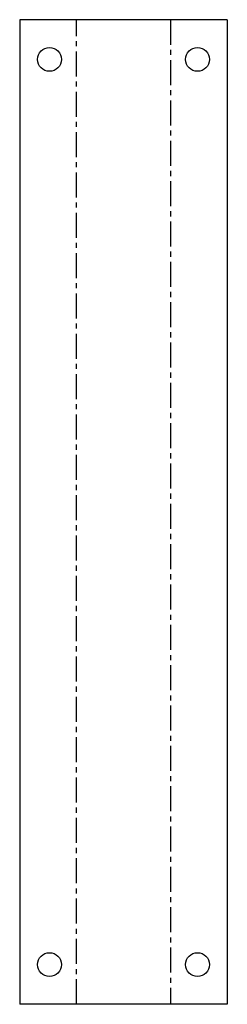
# Model space of a CAD drawing. Header units: millimetres. Extents: x 0 to 105, y 0 to 496.
import ezdxf

# ---------------------------------------------------------------- set-up
doc = ezdxf.new("R2010")
doc.units = ezdxf.units.MM
doc.linetypes.add('CENTERX2', pattern=[20.32, 12.7, -2.54, 2.54, -2.54])

msp = doc.modelspace()

# ---------------------------------------------------------------- linework, layer by layer
at = {"color": 7, "linetype": 'Continuous', "lineweight": 25}
for p, q in [((0, 496), (0, 0)), ((104.51, 496), (0, 496)), ((104.51, 496), (104.51, 0)), ((104.51, 0), (0, 0))]:
    msp.add_line(p, q, dxfattribs=at)
at = {"color": 7, "linetype": 'CENTERX2'}
for p, q in [((28.63, 0), (28.63, 496)), ((75.88, 496), (75.88, 0))]:
    msp.add_line(p, q, dxfattribs=at)
at = {"color": 7, "linetype": 'Continuous', "lineweight": 25}
for centre in [(15, 476), (89.51, 476), (15, 20), (89.51, 20)]:
    msp.add_circle(centre, 6, dxfattribs=at)

doc.saveas('drawing.dxf')
